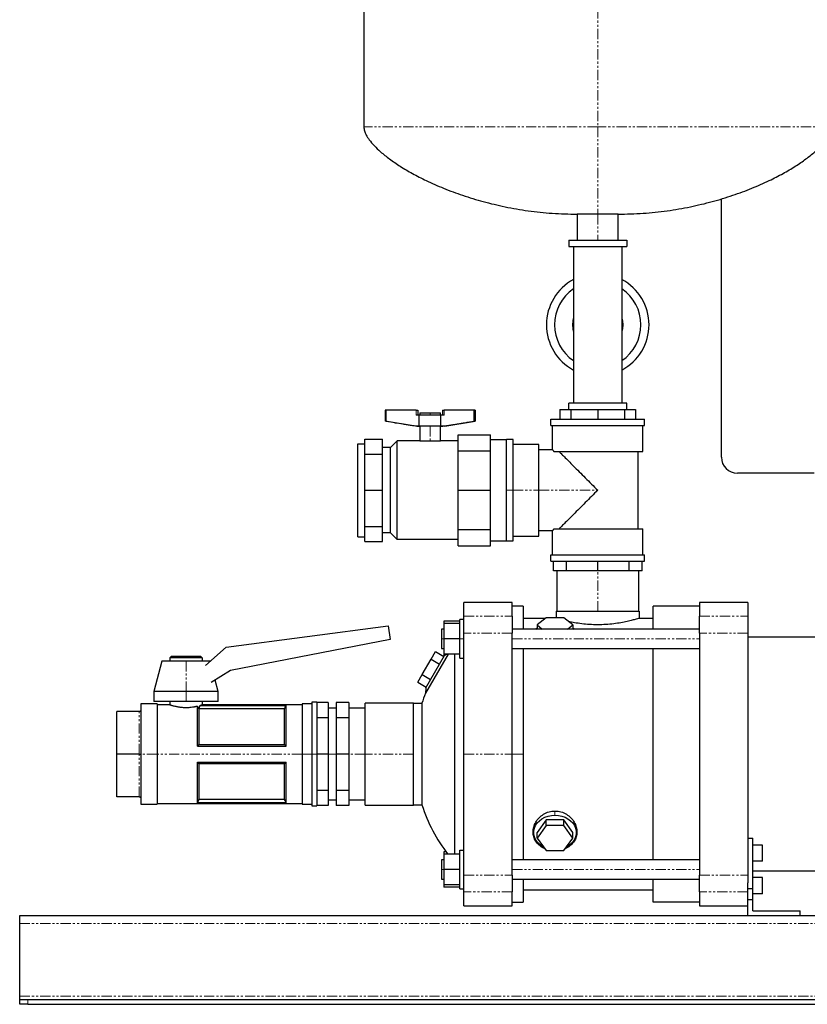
# Model space of a CAD drawing. Header units: millimetres. Extents: x 19 to 1427, y 19 to 935.
# Tile 1 of 4: x 19 to 507, y 19 to 629. Entities that reach past the tile are written whole.
import ezdxf

# ---------------------------------------------------------------- set-up
doc = ezdxf.new("R2010")
doc.units = ezdxf.units.MM
doc.linetypes.add('PHANTOM', pattern=[12.7, 6.35, -1.27, 1.27, -1.27, 1.27, -1.27])

msp = doc.modelspace()

# ---------------------------------------------------------------- linework, layer by layer
at = {"color": 7, "linetype": 'Continuous', "lineweight": 25}
for p, q in [((232.55, 864.43), (232.55, 562.44)), ((454.2, 357.79), (454.2, 517.84)), ((364.85, 508.29), (364.85, 492.29)), ((377.55, 508.29), (364.85, 508.29)), ((390.25, 508.29), (377.55, 508.29)), ((390.25, 492.29), (390.25, 508.29)), ((359.55, 492.29), (359.55, 488.29)), ((359.55, 492.29), (395.55, 492.29)), ((359.55, 488.29), (395.55, 488.29)), ((362.55, 488.29), (362.55, 439.79)), ((392.55, 488.29), (392.55, 439.79)), ((395.55, 492.29), (395.55, 488.29)), ((362.55, 439.79), (362.55, 391.29)), ((392.55, 439.79), (392.55, 391.29)), ((359.55, 387.29), (359.55, 391.29)), ((395.55, 391.29), (359.55, 391.29)), ((395.55, 387.29), (395.55, 391.29)), ((245.71, 386.87), (245.71, 380.04)), ((246.36, 386.87), (245.71, 386.87)), ((246.36, 380.04), (246.36, 386.87)), ((265.01, 386.87), (246.36, 386.87)), ((265.01, 386.87), (266.01, 386.87)), ((266.01, 386.87), (266.01, 383.87)), ((267.17, 385.27), (267.17, 383.87)), ((267.17, 385.27), (273.67, 385.27)), ((273.67, 385.27), (280.17, 385.27)), ((280.17, 383.87), (280.17, 385.27)), ((281.33, 386.87), (281.33, 383.87)), ((281.33, 386.87), (282.33, 386.87)), ((300.99, 386.87), (282.33, 386.87)), ((300.99, 380.04), (300.99, 386.87)), ((301.64, 386.87), (300.99, 386.87)), ((301.64, 386.87), (301.64, 380.04)), ((354.1, 387.29), (354.1, 381.29)), ((354.1, 387.29), (360.97, 387.29)), ((360.97, 387.29), (360.97, 381.29)), ((360.97, 387.29), (377.55, 387.29)), ((377.55, 387.29), (377.55, 381.29)), ((377.55, 387.29), (394.14, 387.29)), ((394.14, 387.29), (394.14, 381.29)), ((394.14, 387.29), (401, 387.29)), ((401, 387.29), (401, 381.29)), ((246.36, 380.04), (245.71, 380.04)), ((264.67, 376.87), (245.71, 380.04)), ((266.96, 383.87), (265.01, 383.87)), ((280.38, 383.87), (266.96, 383.87)), ((266.96, 376.87), (266.96, 383.87)), ((280.38, 376.87), (280.38, 383.87)), ((282.33, 383.87), (280.38, 383.87)), ((282.67, 376.87), (301.64, 380.04)), ((301.64, 380.04), (300.99, 380.04)), ((348.55, 377.29), (348.55, 381.29)), ((348.55, 381.29), (406.55, 381.29)), ((406.55, 377.29), (406.55, 381.29)), ((266.96, 376.87), (264.67, 376.87)), ((280.38, 376.87), (266.96, 376.87)), ((267.17, 376.87), (267.17, 367.85)), ((280.17, 367.85), (280.17, 376.87)), ((282.67, 376.87), (280.38, 376.87)), ((348.55, 377.29), (406.55, 377.29)), ((349.55, 362.29), (349.55, 377.29)), ((405.55, 361.29), (405.55, 377.29)), ((228.89, 366.09), (233.13, 366.09)), ((228.89, 308.5), (228.89, 366.09)), ((233.13, 368.98), (244.13, 368.98)), ((233.13, 359.7), (233.13, 368.98)), ((244.13, 359.7), (244.13, 368.98)), ((249.04, 363.69), (253.2, 367.85)), ((253.2, 306.74), (253.2, 367.85)), ((267.17, 367.85), (253.2, 367.85)), ((267.17, 367.85), (273.67, 367.85)), ((273.67, 367.85), (280.17, 367.85)), ((291.05, 367.85), (280.17, 367.85)), ((291.05, 371.67), (311.05, 371.67)), ((291.05, 361.6), (291.05, 371.67)), ((311.05, 361.6), (311.05, 371.67)), ((311.05, 368.67), (321.05, 368.67)), ((325.05, 368.67), (321.05, 368.67)), ((321.05, 305.91), (321.05, 368.67)), ((321.05, 337.29), (321.05, 368.67)), ((325.05, 337.29), (325.05, 368.67)), ((249.04, 363.69), (244.13, 363.69)), ((249.04, 310.9), (249.04, 363.69)), ((291.05, 337.29), (291.05, 361.6)), ((291.05, 361.6), (311.05, 361.6)), ((311.05, 337.29), (311.05, 361.6)), ((341.05, 365.67), (325.05, 365.67)), ((341.05, 337.29), (341.05, 365.67)), ((349.55, 362.29), (341.05, 362.29)), ((350.44, 361.29), (405.55, 361.29)), ((402.55, 313.29), (402.55, 361.29)), ((233.13, 337.29), (233.13, 359.7)), ((233.13, 359.7), (244.13, 359.7)), ((244.13, 337.29), (244.13, 359.7)), ((511.83, 347.79), (464.2, 347.79)), ((233.13, 337.29), (244.13, 337.29)), ((233.13, 314.89), (233.13, 337.29)), ((244.13, 314.89), (244.13, 337.29)), ((291.05, 337.29), (311.05, 337.29)), ((291.05, 312.98), (291.05, 337.29)), ((311.05, 312.98), (311.05, 337.29)), ((321.05, 305.91), (321.05, 337.29)), ((325.05, 305.91), (325.05, 337.29)), ((341.05, 308.91), (341.05, 337.29)), ((233.13, 314.89), (244.13, 314.89)), ((233.13, 305.6), (233.13, 314.89)), ((244.13, 305.6), (244.13, 314.89)), ((291.05, 312.98), (311.05, 312.98)), ((291.05, 302.91), (291.05, 312.98)), ((311.05, 302.91), (311.05, 312.98)), ((341.05, 312.29), (349.55, 312.29)), ((349.55, 297.29), (349.55, 312.29)), ((350.44, 313.29), (405.55, 313.29)), ((405.55, 297.29), (405.55, 313.29)), ((228.89, 308.5), (233.13, 308.5)), ((233.13, 305.6), (244.13, 305.6)), ((249.04, 310.9), (244.13, 310.9)), ((249.04, 310.9), (253.2, 306.74)), ((291.05, 306.74), (253.2, 306.74)), ((311.05, 305.91), (321.05, 305.91)), ((321.05, 305.91), (325.05, 305.91)), ((325.05, 308.91), (341.05, 308.91)), ((291.05, 302.91), (311.05, 302.91)), ((348.55, 293.29), (348.55, 297.29)), ((348.55, 297.29), (406.55, 297.29)), ((348.55, 293.29), (406.55, 293.29)), ((350.05, 287.29), (350.05, 293.29)), ((358.11, 287.29), (358.11, 293.29)), ((377.55, 287.29), (377.55, 293.29)), ((397, 287.29), (397, 293.29)), ((405.05, 287.29), (405.05, 293.29)), ((406.55, 293.29), (406.55, 297.29)), ((358.11, 287.29), (350.05, 287.29)), ((352.15, 287.29), (352.15, 262.29)), ((377.55, 287.29), (358.11, 287.29)), ((397, 287.29), (377.55, 287.29)), ((405.05, 287.29), (397, 287.29)), ((402.95, 262.29), (402.95, 287.29)), ((324.55, 267.79), (294.55, 267.79)), ((294.55, 259.17), (294.55, 267.79)), ((324.55, 259.17), (324.55, 267.79)), ((331.25, 265.54), (324.55, 265.54)), ((331.25, 265.54), (331.25, 251.29)), ((411.85, 251.29), (411.85, 265.54)), ((440.65, 265.54), (411.85, 265.54)), ((470.65, 267.79), (440.65, 267.79)), ((440.65, 267.79), (440.65, 259.17)), ((470.65, 267.79), (470.65, 259.17)), ((292.05, 256.26), (282.05, 256.26)), ((282.05, 256.26), (282.05, 254.79)), ((294.55, 257.29), (292.05, 257.29)), ((292.05, 245.29), (292.05, 257.29)), ((294.55, 248.72), (294.55, 259.17)), ((324.55, 259.17), (324.55, 248.72)), ((331.25, 257.94), (345.14, 257.94)), ((345.57, 258.29), (340.08, 253.83)), ((356.54, 258.29), (345.57, 258.29)), ((351.8, 262.29), (351.8, 258.29)), ((351.8, 262.29), (403.3, 262.29)), ((362.02, 253.83), (356.54, 258.29)), ((403.3, 262.29), (403.3, 257.94)), ((403.3, 257.94), (411.85, 257.94)), ((440.65, 248.72), (440.65, 259.17)), ((470.65, 259.17), (470.65, 248.72)), ((147.19, 239.98), (247.66, 253.31)), ((247.66, 253.31), (248.79, 244.73)), ((282.05, 251.29), (280.65, 251.29)), ((280.65, 251.29), (280.65, 245.29)), ((292.05, 254.79), (282.05, 254.79)), ((282.05, 254.79), (282.05, 245.29)), ((440.65, 251.29), (324.55, 251.29)), ((339.94, 251.81), (339.25, 251.29)), ((340.08, 253.83), (343.21, 251.29)), ((340.08, 253.83), (340.08, 251.29)), ((358.9, 251.29), (362.02, 253.83)), ((362.02, 253.83), (362.02, 251.29)), ((362.86, 251.29), (362.17, 251.81)), ((248.79, 244.73), (150, 225.52)), ((280.65, 245.29), (280.65, 239.29)), ((292.05, 245.29), (282.05, 245.29)), ((282.05, 245.29), (282.05, 235.79)), ((292.05, 233.29), (292.05, 245.29)), ((294.55, 173.79), (294.55, 248.72)), ((324.55, 173.79), (324.55, 248.72)), ((440.65, 248.72), (440.65, 98.87)), ((470.65, 248.72), (470.65, 98.87)), ((519.2, 246.29), (470.65, 246.29)), ((134.47, 228.74), (147.19, 239.98)), ((280.65, 239.29), (282.05, 239.29)), ((324.55, 239.29), (440.65, 239.29)), ((331.25, 239.29), (331.25, 173.79)), ((411.85, 108.29), (411.85, 239.29)), ((113.35, 234.39), (112.35, 233.39)), ((112.35, 233.39), (112.35, 231.39)), ((132.35, 233.39), (112.35, 233.39)), ((113.35, 234.39), (131.35, 234.39)), ((131.35, 234.39), (132.35, 233.39)), ((132.35, 233.39), (132.35, 231.39)), ((268.77, 223.04), (274.25, 232.54)), ((284.83, 235.79), (270.82, 211.52)), ((270.91, 214.76), (282.5, 234.83)), ((274.25, 232.54), (277, 237.29)), ((274.25, 232.54), (279.45, 229.54)), ((277, 237.29), (282.19, 234.29)), ((282.05, 235.79), (282.05, 234.37)), ((292.05, 235.79), (282.05, 235.79)), ((282.5, 234.83), (284.06, 235.79)), ((288.8, 235.79), (288.8, 111.79)), ((292.05, 233.29), (294.55, 233.29)), ((107.35, 231.39), (102.35, 212.64)), ((122.35, 231.39), (107.35, 231.39)), ((137.35, 231.39), (122.35, 231.39)), ((137.35, 231.39), (137.35, 231.39)), ((150, 225.52), (137.95, 218.16)), ((142.35, 212.64), (140.47, 219.7)), ((266.03, 218.29), (268.77, 223.04)), ((268.77, 223.04), (273.96, 220.04)), ((266.03, 218.29), (271.22, 215.29)), ((270.91, 214.76), (270.82, 211.52)), ((102.35, 212.64), (102.35, 206.39)), ((122.35, 212.64), (102.35, 212.64)), ((142.35, 212.64), (122.35, 212.64)), ((142.35, 206.39), (142.35, 212.64)), ((104.35, 204.89), (94.35, 204.89)), ((94.35, 204.89), (94.35, 201.24)), ((122.35, 206.39), (102.35, 206.39)), ((104.35, 204.89), (104.35, 173.79)), ((112.35, 204.39), (104.35, 204.39)), ((112.35, 206.39), (112.35, 204.39)), ((142.35, 206.39), (122.35, 206.39)), ((129.35, 178.79), (129.35, 203.55)), ((130.29, 201.74), (130.29, 179.82)), ((183.42, 201.75), (130.33, 201.75)), ((131.01, 203.98), (184.35, 203.98)), ((131.01, 203.98), (131.01, 203.95)), ((131.01, 203.95), (184.34, 203.95)), ((132.35, 206.39), (132.35, 204.39)), ((194.35, 204.39), (132.35, 204.39)), ((183.42, 179.82), (183.42, 201.75)), ((184.35, 178.79), (184.35, 203.98)), ((200.35, 204.89), (194.35, 204.89)), ((194.35, 204.89), (194.35, 173.79)), ((203.35, 205.89), (200.35, 205.89)), ((200.35, 205.89), (200.35, 173.79)), ((203.35, 205.89), (203.35, 173.79)), ((210.35, 205.72), (203.35, 205.72)), ((210.35, 205.72), (210.35, 196.37)), ((215.35, 202.22), (210.35, 202.22)), ((223.35, 205.72), (215.35, 205.72)), ((215.35, 205.72), (215.35, 196.37)), ((223.35, 205.72), (223.35, 196.37)), ((233.35, 202.22), (223.35, 202.22)), ((263.35, 205.44), (233.35, 205.44)), ((233.35, 173.79), (233.35, 205.44)), ((263.35, 173.79), (263.35, 205.44)), ((263.35, 205.29), (268.55, 205.29)), ((268.55, 205.29), (268.55, 142.29)), ((93.35, 200.24), (79.35, 200.24)), ((79.35, 173.79), (79.35, 200.24)), ((94.35, 200.18), (94.35, 174.86)), ((210.35, 196.37), (203.35, 196.37)), ((210.35, 196.37), (210.35, 173.79)), ((223.35, 196.37), (215.35, 196.37)), ((215.35, 196.37), (215.35, 173.79)), ((223.35, 196.37), (223.35, 173.79)), ((129.35, 178.79), (184.35, 178.79)), ((130.29, 179.82), (183.42, 179.82)), ((93.35, 173.79), (79.35, 173.79)), ((79.35, 147.34), (79.35, 173.79)), ((94.35, 172.73), (94.35, 147.41)), ((104.35, 173.79), (104.35, 142.69)), ((194.35, 173.79), (194.35, 142.69)), ((200.35, 173.79), (200.35, 141.69)), ((203.35, 173.79), (203.35, 141.69)), ((210.35, 173.79), (203.35, 173.79)), ((210.35, 173.79), (210.35, 151.21)), ((223.35, 173.79), (215.35, 173.79)), ((215.35, 173.79), (215.35, 151.21)), ((223.35, 173.79), (223.35, 151.21)), ((233.35, 142.14), (233.35, 173.79)), ((263.35, 142.14), (263.35, 173.79)), ((294.55, 98.87), (294.55, 173.79)), ((324.55, 98.87), (324.55, 173.79)), ((331.25, 173.79), (331.25, 108.29)), ((129.35, 168.79), (184.35, 168.79)), ((129.35, 143.6), (129.35, 168.79)), ((130.29, 167.77), (130.29, 145.83)), ((183.42, 167.77), (130.29, 167.77)), ((183.42, 145.83), (183.42, 167.77)), ((184.35, 143.6), (184.35, 168.79)), ((93.35, 147.34), (79.35, 147.34)), ((210.35, 151.21), (203.35, 151.21)), ((210.35, 151.21), (210.35, 141.86)), ((223.35, 151.21), (215.35, 151.21)), ((215.35, 151.21), (215.35, 141.86)), ((223.35, 151.21), (223.35, 141.86)), ((94.35, 146.34), (94.35, 142.69)), ((94.35, 142.69), (104.35, 142.69)), ((104.35, 143.19), (194.35, 143.19)), ((129.35, 143.6), (184.35, 143.6)), ((184.34, 143.63), (129.37, 143.63)), ((130.29, 145.83), (183.42, 145.83)), ((194.35, 142.69), (200.35, 142.69)), ((200.35, 141.69), (203.35, 141.69)), ((210.35, 141.86), (203.35, 141.86)), ((210.35, 145.37), (215.35, 145.37)), ((223.35, 141.86), (215.35, 141.86)), ((223.35, 145.37), (233.35, 145.37)), ((233.35, 142.14), (263.35, 142.14)), ((263.35, 142.29), (268.55, 142.29)), ((345.57, 133.02), (340.08, 125.24)), ((345.57, 129.58), (340.08, 121.8)), ((345.57, 129.58), (345.57, 133.02)), ((356.54, 133.02), (345.57, 133.02)), ((356.54, 129.58), (345.57, 129.58)), ((356.54, 129.58), (356.54, 133.02)), ((362.02, 125.24), (356.54, 133.02)), ((362.02, 121.8), (356.54, 129.58)), ((340.08, 121.8), (340.08, 125.24)), ((362.02, 121.8), (362.02, 125.24)), ((340.08, 121.8), (345.57, 114.02)), ((356.54, 114.02), (362.02, 121.8)), ((470.65, 121.79), (473.65, 121.79)), ((473.65, 90.53), (473.65, 121.79)), ((479.65, 117.41), (473.65, 117.41)), ((479.65, 107.41), (479.65, 117.41)), ((283.57, 113.26), (282.05, 113.26)), ((282.05, 113.26), (282.05, 111.79)), ((292.05, 111.79), (282.05, 111.79)), ((282.05, 111.79), (282.05, 102.29)), ((292.05, 114.29), (294.55, 114.29)), ((292.05, 90.29), (292.05, 114.29)), ((345.57, 114.02), (356.54, 114.02)), ((282.05, 108.29), (280.65, 108.29)), ((280.65, 108.29), (280.65, 102.29)), ((440.65, 108.29), (324.55, 108.29)), ((479.65, 107.41), (473.65, 107.41)), ((280.65, 102.29), (280.65, 96.29)), ((292.05, 102.29), (282.05, 102.29)), ((282.05, 102.29), (282.05, 92.79)), ((294.55, 88.41), (294.55, 98.87)), ((324.55, 98.87), (324.55, 88.41)), ((440.65, 88.41), (440.65, 98.87)), ((470.65, 98.87), (470.65, 94.01)), ((519.2, 101.29), (473.65, 101.29)), ((280.65, 96.29), (282.05, 96.29)), ((292.05, 92.79), (282.05, 92.79)), ((282.05, 92.79), (282.05, 91.32)), ((324.55, 96.29), (440.65, 96.29)), ((331.25, 96.29), (331.25, 82.04)), ((411.85, 82.04), (411.85, 96.29)), ((470.65, 90.53), (470.65, 94.01)), ((479.65, 97.33), (473.65, 97.33)), ((479.65, 87.33), (479.65, 97.33)), ((292.05, 91.32), (282.05, 91.32)), ((292.05, 90.29), (294.55, 90.29)), ((294.55, 79.79), (294.55, 88.41)), ((324.55, 79.79), (324.55, 88.41)), ((331.25, 89.64), (411.85, 89.64)), ((440.65, 88.41), (440.65, 79.79)), ((470.65, 90.53), (473.65, 90.53)), ((470.65, 83.79), (470.65, 90.53)), ((473.65, 83.79), (473.65, 90.53)), ((479.65, 87.33), (473.65, 87.33)), ((294.55, 79.79), (324.55, 79.79)), ((324.55, 82.04), (331.25, 82.04)), ((440.65, 82.04), (411.85, 82.04)), ((440.65, 79.79), (470.65, 79.79)), ((470.65, 73.79), (470.65, 83.79)), ((470.65, 83.79), (473.65, 83.79)), ((473.65, 76.79), (473.65, 83.79)), ((19.2, 73.79), (819.2, 73.79)), ((19.2, 68.79), (19.2, 73.79)), ((470.65, 73.79), (503.15, 73.79)), ((473.65, 76.79), (503.15, 76.79)), ((503.15, 73.79), (503.15, 76.79)), ((19.2, 23.79), (19.2, 68.79)), ((19.2, 21.79), (19.2, 23.79)), ((19.2, 18.79), (19.2, 21.79)), ((19.2, 21.79), (24.2, 21.79)), ((24.2, 18.79), (19.2, 18.79)), ((24.2, 21.79), (814.2, 21.79)), ((24.2, 18.79), (814.2, 18.79))]:
    msp.add_line(p, q, dxfattribs=at)
at = {"color": 8, "linetype": 'PHANTOM', "lineweight": 18}
for p, q in [((377.55, 864.43), (377.55, 562.44)), ((377.55, 562.44), (232.55, 562.44)), ((522.55, 562.44), (377.55, 562.44)), ((377.55, 508.29), (377.55, 492.29)), ((265.01, 383.87), (265.01, 386.87)), ((273.67, 385.27), (273.67, 383.87)), ((282.33, 386.87), (282.33, 383.87)), ((273.67, 376.87), (273.67, 367.85)), ((321.05, 337.29), (325.05, 337.29)), ((325.05, 337.29), (341.05, 337.29)), ((341.05, 337.29), (377.55, 337.29)), ((377.55, 262.29), (377.55, 287.29)), ((294.55, 259.17), (324.55, 259.17)), ((440.65, 259.17), (470.65, 259.17)), ((280.65, 245.29), (282.05, 245.29)), ((292.05, 245.29), (294.55, 245.29)), ((324.55, 248.72), (294.55, 248.72)), ((324.55, 245.29), (440.65, 245.29)), ((470.65, 248.72), (440.65, 248.72)), ((122.35, 231.39), (122.35, 212.64)), ((122.35, 212.64), (122.35, 206.39)), ((93.35, 173.79), (93.35, 200.24)), ((93.35, 147.34), (93.35, 173.79)), ((104.35, 173.79), (94.21, 173.79)), ((194.35, 173.79), (104.35, 173.79)), ((200.35, 173.79), (194.35, 173.79)), ((203.35, 173.79), (200.35, 173.79)), ((215.35, 173.79), (210.35, 173.79)), ((233.35, 173.79), (223.35, 173.79)), ((263.35, 173.79), (233.35, 173.79)), ((294.55, 173.79), (324.55, 173.79)), ((324.55, 173.79), (331.25, 173.79)), ((351.05, 135.99), (351.05, 138.55)), ((280.65, 102.29), (282.05, 102.29)), ((294.55, 98.87), (324.55, 98.87)), ((324.55, 102.29), (440.65, 102.29)), ((440.65, 98.87), (470.65, 98.87)), ((324.55, 88.41), (294.55, 88.41)), ((470.65, 88.41), (440.65, 88.41)), ((19.2, 68.79), (819.2, 68.79)), ((19.2, 23.79), (819.2, 23.79)), ((24.2, 21.79), (24.2, 18.79))]:
    msp.add_line(p, q, dxfattribs=at)
at = {"color": 7, "linetype": 'Continuous', "lineweight": 25, "flags": 128}
for points in [[(362.05, 439.79), (362.24, 442.22), (362.55, 443.7)], [(362.55, 435.89), (362.24, 437.37), (362.05, 439.79)], [(392.55, 443.7), (392.86, 442.22), (393.05, 439.79)], [(393.05, 439.79), (392.86, 437.37), (392.55, 435.89)], [(339.25, 251.29), (340.07, 251.9), (340.08, 251.91)], [(362.02, 251.91), (362.04, 251.9), (362.86, 251.29)], [(184.34, 203.95), (184.35, 203.97), (184.35, 203.98)], [(129.37, 143.63), (129.36, 143.62), (129.35, 143.6)], [(184.35, 143.6), (184.35, 143.62), (184.34, 143.63)], [(344.07, 116.14), (342.99, 116.76), (341.4, 117.96), (340.07, 119.36), (339.04, 120.92), (338.33, 122.6), (337.98, 124.35), (337.98, 126.13), (338.33, 127.88), (339.04, 129.56), (340.07, 131.12), (341.4, 132.52), (342.99, 133.72), (344.81, 134.69), (346.79, 135.4), (348.89, 135.84), (351.05, 135.99)], [(351.05, 135.99), (353.21, 135.84), (355.31, 135.4), (357.3, 134.69), (359.11, 133.72), (360.71, 132.52), (362.04, 131.12), (363.07, 129.56), (363.77, 127.88), (364.13, 126.13), (364.13, 124.35), (363.77, 122.6), (363.07, 120.92), (362.04, 119.36), (360.71, 117.96), (359.11, 116.76), (358.03, 116.14)]]:
    msp.add_lwpolyline(points, dxfattribs=at)
at = {"color": 7, "linetype": 'Continuous', "lineweight": 25}
for centre, radius, start, end in [((377.55, 439.79), 31.8, 118.14458, 180), ((377.55, 439.79), 31.8, 0, 61.85542), ((377.55, 439.79), 26.8, 124.03516, 180), ((377.55, 439.79), 26.8, 0, 55.96484), ((377.55, 439.79), 31.8, 180, 241.85542), ((377.55, 439.79), 26.8, 180, 235.96484), ((377.55, 439.79), 26.8, 304.03516, 0), ((377.55, 439.79), 31.8, 298.14458, 0), ((464.2, 357.79), 10, 180, 270), ((365.04, 173.79), 101.5, 158.17626, 161.91999), ((365.04, 173.79), 101.5, 198.08001, 217.65008)]:
    msp.add_arc(centre, radius, start, end, dxfattribs=at)
for points, knots in [([(232.55, 562.44), (232.64, 561.61), (232.83, 559.81), (234.08, 557.1), (236.08, 554), (239.06, 550.54), (243.26, 546.56), (248.65, 542.28), (255.26, 537.8), (262.85, 533.33), (271.81, 528.74), (282.19, 524.17), (293.99, 519.8), (306.71, 515.94), (320.27, 512.7), (334.57, 510.25), (349.51, 508.61), (359.69, 508.4), (364.85, 508.29)], [0, 0, 0, 0, 0.016622, 0.036153, 0.05912, 0.090838, 0.127593, 0.175262, 0.228868, 0.287991, 0.35219, 0.431201, 0.515618, 0.604837, 0.698312, 0.795569, 0.896225, 1, 1, 1, 1]), ([(390.25, 508.29), (395.42, 508.4), (405.59, 508.61), (420.54, 510.25), (434.83, 512.7), (448.39, 515.94), (461.12, 519.8), (472.92, 524.17), (483.29, 528.74), (492.26, 533.33), (499.85, 537.8), (506.46, 542.28), (511.65, 546.4), (515.53, 550.04), (518.33, 553.14), (520.53, 556.23), (522.16, 559.27), (522.43, 561.45), (522.55, 562.44)], [0, 0, 0, 0, 0.103778, 0.204436, 0.301697, 0.395174, 0.484396, 0.568815, 0.647829, 0.712029, 0.771154, 0.824762, 0.872432, 0.903943, 0.931838, 0.95609, 0.980149, 1, 1, 1, 1]), ([(246.36, 380.04), (248.26, 379.73), (251.69, 379.17), (256.04, 378.48), (259.29, 377.97), (261.65, 377.61), (263.67, 377.31), (265.39, 377.07), (266.46, 376.93), (266.96, 376.87)], [0, 0, 0, 0, 0.276996, 0.500027, 0.634507, 0.750017, 0.844143, 0.927469, 1, 1, 1, 1]), ([(280.38, 376.87), (280.75, 376.91), (281.53, 377.01), (282.75, 377.18), (284.11, 377.38), (285.84, 377.63), (288.05, 377.97), (291.3, 378.48), (295.66, 379.17), (299.09, 379.73), (300.99, 380.04)], [0, 0, 0, 0, 0.0533786, 0.1128376, 0.1783796, 0.2500063, 0.3654637, 0.499996, 0.72298, 1, 1, 1, 1]), ([(349.55, 362.29), (349.55, 362.29), (349.56, 362.29), (349.57, 362.28), (349.58, 362.26), (349.61, 362.23), (349.64, 362.2), (349.68, 362.15), (349.72, 362.1), (349.78, 362.04), (349.83, 361.98), (349.9, 361.9), (349.97, 361.82), (350.05, 361.73), (350.14, 361.63), (350.23, 361.53), (350.33, 361.41), (350.41, 361.33), (350.44, 361.29)], [0, 0, 0, 0, 0.0616345, 0.1232958, 0.1850033, 0.2467761, 0.3086333, 0.3705941, 0.4326774, 0.4949019, 0.5572866, 0.6198499, 0.6826102, 0.7455859, 0.808795, 0.8722553, 0.9359845, 1, 1, 1, 1]), ([(353.55, 361.29), (353.9, 360.94), (354.35, 360.49), (355.46, 359.39), (356.12, 358.73), (357.64, 357.21), (358.5, 356.35), (360.4, 354.44), (361.44, 353.4), (363.66, 351.18), (364.85, 350), (367.3, 347.55), (368.57, 346.28), (371.14, 343.71), (372.44, 342.41), (375.02, 339.82), (376.3, 338.54), (377.55, 337.29)], [0, 0, 0, 0, 0.125, 0.125, 0.25, 0.25, 0.375, 0.375, 0.5, 0.5, 0.625, 0.625, 0.75, 0.75, 0.875, 0.875, 1, 1, 1, 1]), ([(377.55, 337.29), (376.3, 336.04), (375.02, 334.76), (372.44, 332.18), (371.14, 330.87), (368.57, 328.3), (367.3, 327.03), (364.85, 324.58), (363.66, 323.4), (361.44, 321.18), (360.4, 320.14), (358.5, 318.24), (357.64, 317.38), (356.12, 315.86), (355.46, 315.2), (354.35, 314.09), (353.9, 313.64), (353.55, 313.29)], [0, 0, 0, 0, 0.125, 0.125, 0.25, 0.25, 0.375, 0.375, 0.5, 0.5, 0.625, 0.625, 0.75, 0.75, 0.875, 0.875, 1, 1, 1, 1]), ([(350.44, 313.29), (350.41, 313.25), (350.33, 313.17), (350.23, 313.06), (350.14, 312.95), (350.05, 312.85), (349.97, 312.76), (349.9, 312.68), (349.83, 312.61), (349.78, 312.54), (349.72, 312.48), (349.68, 312.43), (349.64, 312.39), (349.61, 312.35), (349.58, 312.33), (349.57, 312.31), (349.56, 312.29), (349.55, 312.29), (349.55, 312.29)], [0, 0, 0, 0, 0.064016, 0.127745, 0.191205, 0.254414, 0.31739, 0.38015, 0.442713, 0.505098, 0.567323, 0.629406, 0.691367, 0.753224, 0.814997, 0.876704, 0.938366, 1, 1, 1, 1]), ([(403.3, 257.94), (403.21, 257.91), (403.01, 257.85), (401.47, 257.39), (399.09, 256.73), (395.87, 255.95), (391.98, 255.16), (387.51, 254.48), (382.64, 254.01), (377.56, 253.85), (372.47, 254.01), (367.61, 254.48), (363.14, 255.15), (360.67, 255.67), (359.44, 255.93)], [0, 0, 0, 0, 0.083501, 0.16689, 0.25063, 0.333955, 0.417586, 0.501056, 0.584384, 0.668034, 0.751271, 0.834993, 0.918508, 1, 1, 1, 1]), ([(112.35, 204.39), (112.35, 204.39), (112.36, 204.39), (112.37, 204.39), (112.4, 204.38), (112.44, 204.37), (112.48, 204.35), (112.54, 204.33), (112.61, 204.31), (112.69, 204.28), (112.88, 204.22), (113.27, 204.1), (113.93, 203.91), (114.82, 203.67), (115.77, 203.45), (116.79, 203.24), (117.63, 203.09), (118.65, 202.94), (119.86, 202.81), (121.31, 202.72), (122.78, 202.7), (124.22, 202.76), (125.65, 202.89), (126.66, 203.03), (127.33, 203.14), (127.67, 203.2), (128.06, 203.27), (128.47, 203.35), (128.91, 203.45), (129.2, 203.51), (129.35, 203.55)], [0, 0, 0, 0, 0.0135229, 0.0271326, 0.0408308, 0.0546187, 0.068498, 0.08247, 0.096536, 0.1106976, 0.1249559, 0.1838766, 0.249929, 0.297961, 0.3749054, 0.4206262, 0.4622991, 0.4999321, 0.564361, 0.6248911, 0.6870596, 0.7498475, 0.8095827, 0.8748771, 0.8898225, 0.9071308, 0.9268026, 0.9488379, 0.9732371, 1, 1, 1, 1]), ([(131.01, 203.98), (131.06, 204), (131.17, 204.02), (131.31, 204.07), (131.44, 204.1), (131.56, 204.14), (131.66, 204.17), (131.76, 204.2), (131.86, 204.23), (131.94, 204.26), (132.04, 204.29), (132.14, 204.32), (132.24, 204.35), (132.3, 204.38), (132.35, 204.39), (132.35, 204.39), (132.35, 204.39)], [0, 0, 0, 0, 0.059672, 0.118295, 0.175873, 0.232406, 0.287899, 0.342352, 0.395768, 0.448152, 0.499504, 0.601512, 0.702538, 0.802611, 0.901755, 1, 1, 1, 1]), ([(94.21, 200.73), (94.13, 200.58), (94, 200.46), (93.69, 200.28), (93.52, 200.24), (93.35, 200.24)], [0, 0, 0, 0, 0.5, 0.5, 1, 1, 1, 1]), ([(94.35, 201.24), (94.35, 201.21), (94.35, 201.15), (94.34, 201.06), (94.32, 200.97), (94.29, 200.89), (94.26, 200.81), (94.23, 200.75), (94.21, 200.73)], [0, 0, 0, 0, 0.179035, 0.352627, 0.521123, 0.684903, 0.844379, 1, 1, 1, 1]), ([(94.21, 200.73), (94.23, 200.7), (94.26, 200.64), (94.29, 200.56), (94.32, 200.47), (94.34, 200.38), (94.35, 200.28), (94.35, 200.21), (94.35, 200.18)], [0, 0, 0, 0, 0.155621, 0.315097, 0.478877, 0.647373, 0.820965, 1, 1, 1, 1]), ([(93.35, 173.79), (93.52, 173.79), (93.69, 173.79), (94, 173.79), (94.13, 173.79), (94.21, 173.79)], [0, 0, 0, 0, 0.5, 0.5, 1, 1, 1, 1]), ([(94.35, 174.86), (94.35, 174.79), (94.35, 174.67), (94.34, 174.48), (94.32, 174.3), (94.29, 174.12), (94.26, 173.95), (94.23, 173.85), (94.21, 173.79)], [0, 0, 0, 0, 0.179035, 0.352627, 0.521123, 0.684903, 0.844379, 1, 1, 1, 1]), ([(94.21, 173.79), (94.23, 173.74), (94.26, 173.63), (94.29, 173.46), (94.32, 173.29), (94.34, 173.11), (94.35, 172.92), (94.35, 172.79), (94.35, 172.73)], [0, 0, 0, 0, 0.155621, 0.315097, 0.478877, 0.647373, 0.820965, 1, 1, 1, 1]), ([(93.35, 147.34), (93.52, 147.34), (93.69, 147.3), (94, 147.13), (94.13, 147), (94.21, 146.86)], [0, 0, 0, 0, 0.5, 0.5, 1, 1, 1, 1]), ([(94.35, 147.41), (94.35, 147.37), (94.35, 147.31), (94.34, 147.21), (94.32, 147.11), (94.29, 147.03), (94.26, 146.94), (94.23, 146.89), (94.21, 146.86)], [0, 0, 0, 0, 0.179035, 0.352627, 0.521123, 0.684903, 0.844379, 1, 1, 1, 1]), ([(94.21, 146.86), (94.23, 146.83), (94.26, 146.78), (94.29, 146.69), (94.32, 146.61), (94.34, 146.52), (94.35, 146.43), (94.35, 146.37), (94.35, 146.34)], [0, 0, 0, 0, 0.155621, 0.315097, 0.478877, 0.647373, 0.820965, 1, 1, 1, 1]), ([(344.58, 115.41), (344.38, 115.48), (343.05, 115.92), (341.11, 117.4), (338.99, 119.72), (337.72, 122.51), (337.29, 125.53), (337.73, 128.64), (339.01, 131.68), (341.1, 134.44), (343.91, 136.67), (347.31, 138.24), (349.8, 138.45), (351.05, 138.55)], [0, 0, 0, 0, 0.017225, 0.115659, 0.213979, 0.312405, 0.410893, 0.509075, 0.607219, 0.705625, 0.803844, 0.901735, 1, 1, 1, 1]), ([(351.05, 138.55), (352.31, 138.45), (354.81, 138.24), (358.22, 136.66), (361.03, 134.41), (363.11, 131.64), (364.39, 128.6), (364.82, 125.48), (364.37, 122.46), (363.09, 119.69), (360.97, 117.38), (359.04, 115.91), (357.72, 115.48), (357.52, 115.41)], [0, 0, 0, 0, 0.098374, 0.196856, 0.295396, 0.393903, 0.492133, 0.590933, 0.689027, 0.787318, 0.885355, 0.983145, 1, 1, 1, 1])]:
    msp.add_open_spline(points, degree=3, knots=knots, dxfattribs=at)
at = {"color": 8, "linetype": 'PHANTOM', "lineweight": 18}
msp.add_open_spline([(377.55, 562.44), (377.55, 545.86), (377.55, 508.29), (377.55, 508.29)], degree=3, dxfattribs=at)
at = {"color": 7, "linetype": 'Continuous', "lineweight": 25}
for points in [[(129.35, 203.55), (129.69, 202.88), (130, 202.28), (130.29, 201.74)], [(130.33, 201.75), (130.32, 201.75), (130.3, 201.74), (130.29, 201.74)], [(130.33, 201.75), (130.58, 202.45), (130.81, 203.19), (131.01, 203.95)], [(183.42, 201.75), (183.72, 202.49), (184.03, 203.22), (184.34, 203.95)], [(130.29, 179.82), (129.98, 179.48), (129.68, 179.13), (129.35, 178.79)], [(184.35, 178.79), (184.03, 179.13), (183.72, 179.48), (183.42, 179.82)], [(129.35, 168.79), (129.68, 168.45), (129.98, 168.11), (130.29, 167.77)], [(183.42, 167.77), (183.72, 168.11), (184.03, 168.45), (184.35, 168.79)], [(130.29, 145.83), (129.98, 145.1), (129.68, 144.36), (129.37, 143.63)], [(184.34, 143.63), (184.03, 144.36), (183.72, 145.1), (183.42, 145.83)]]:
    msp.add_open_spline(points, degree=3, dxfattribs=at)

doc.saveas('drawing.dxf')
